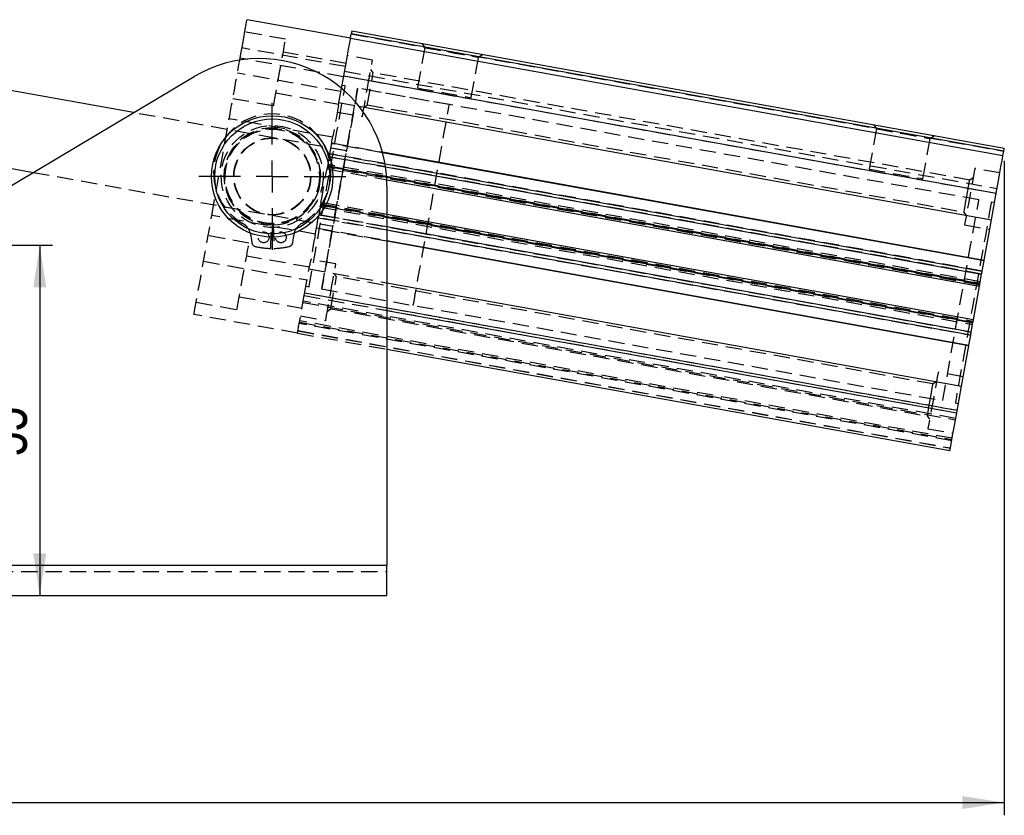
# Model space of a CAD drawing. Extents: x 66 to 783, y 44 to 563.
# Tile 10 of 12: x 288 to 443, y 411 to 536. Entities that reach past the tile are written whole.
import ezdxf

# ---------------------------------------------------------------- set-up
doc = ezdxf.new("R2010")
doc.units = 0
doc.header["$LTSCALE"] = 2
doc.linetypes.add('HIDDEN', pattern=[1.905, 1.27, -0.635])
doc.layers.get('0').update_dxf_attribs({"linetype": 'CONTINUOUS'})
doc.layers.add('FORMATO', color=179, linetype='CONTINUOUS')
doc.styles.add('SLDTEXTSTYLE0', font='TXT', dxfattribs={"width": 0.75})
doc.dimstyles.new('SLDDIMSTYLE0', dxfattribs={"dimtxt": 7, "dimasz": 6.604, "dimexe": 0, "dimexo": 0.0625, "dimgap": 1.75, "dimtad": 1, "dimdec": 0, "dimrnd": 1e-09, "dimzin": 12, "dimtxsty": 'SLDTEXTSTYLE0', "dimsah": 1, "dimcen": 0.09, "dimazin": 3, "dimtfac": 1, "dimtofl": 0, "dimtmove": 0, "dimatfit": 3, "dimtolj": 1, "dimtzin": 12})
doc.dimstyles.new('SLDDIMSTYLE1', dxfattribs={"dimtxt": 7, "dimasz": 6.604, "dimexe": 0, "dimexo": 0.0625, "dimgap": 1.75, "dimtad": 1, "dimdec": 0, "dimrnd": 1e-09, "dimzin": 12, "dimtxsty": 'SLDTEXTSTYLE0', "dimsah": 1, "dimcen": 0.09, "dimazin": 3, "dimtfac": 1, "dimtdec": 0, "dimtofl": 0, "dimtmove": 0, "dimatfit": 3, "dimtolj": 1, "dimtzin": 12})

# ---------------------------------------------------------------- blocks, each defined once
blk = doc.blocks.new('_D_2')
at = {"layer": 'FORMATO'}
for p, q in [((442.97, 513.53), (442.97, 410.86)), ((88.82, 487.53), (88.82, 410.86)), ((88.82, 412.86), (442.97, 412.86))]:
    blk.add_line(p, q, dxfattribs=at)
for points in [[(88.82, 412.86), (95.42, 411.84), (95.42, 413.87)], [(442.97, 412.86), (436.36, 413.87), (436.36, 411.84)]]:
    blk.add_solid(points, dxfattribs=at)
at = {"layer": 'FORMATO', "insert": (265.29, 421.88), "char_height": 7, "attachment_point": 1, "style": 'SLDTEXTSTYLE0'}
blk.add_mtext('354', dxfattribs=at)
blk = doc.blocks.new('_D_3')
at = {"layer": 'FORMATO'}
for p, q in [((254.59, 500.28), (293.64, 500.28)), ((291.64, 500.28), (291.64, 445.35))]:
    blk.add_line(p, q, dxfattribs=at)
for points in [[(291.64, 500.28), (290.62, 493.67), (292.66, 493.67)], [(291.64, 445.35), (292.66, 451.96), (290.62, 451.96)]]:
    blk.add_solid(points, dxfattribs=at)
at = {"layer": 'FORMATO', "insert": (282.62, 467.17), "char_height": 7, "attachment_point": 1, "rotation": 90, "style": 'SLDTEXTSTYLE0'}
blk.add_mtext('55', dxfattribs=at)
blk = doc.blocks.new('SW_CENTERMARKSYMBOL_5')
at = {"layer": 'FORMATO', "color": 0}
for p, q in [((0, 5), (0, 11.525)), ((0, 0), (0, 2.5)), ((-5, 0), (-11.525, 0)), ((0, 0), (-2.5, 0)), ((0, 0), (0, -2.5)), ((0, 0), (2.5, 0)), ((5, 0), (11.525, 0)), ((0, -5), (0, -11.525))]:
    blk.add_line(p, q, dxfattribs=at)

msp = doc.modelspace()

# ---------------------------------------------------------------- linework, layer by layer
at = {"color": 7, "linetype": 'CONTINUOUS'}
for p, q in [((340.395674, 532.755396), (324.156061, 535.675186)), ((340.395674, 532.755396), (340.519533, 533.444348)), ((442.878276, 515.040819), (340.519533, 533.444348)), ((340.608016, 533.936459), (442.966745, 515.53293)), ((340.395674, 532.755396), (442.754403, 514.351868)), ((306.358867, 521.094418), (264.860433, 528.555605)), ((203.55807, 459.842279), (315.88015, 526.767514)), ((338.983074, 524.898688), (339.333922, 526.850085)), ((339.333922, 526.850085), (441.692666, 508.446556)), ((341.718719, 522.100068), (440.940053, 504.260627)), ((262.73695, 516.744981), (290.639453, 511.728267)), ((345.39263, 514.921387), (439.804822, 497.946601)), ((439.782515, 497.822507), (345.429406, 514.786669)), ((442.754403, 514.351868), (442.878276, 515.040819)), ((346.093059, 510.57212), (439.069271, 493.855515)), ((346.117378, 509.586153), (346.117378, 450.102194)), ((440.940053, 504.260627), (441.692666, 508.446556)), ((438.122556, 488.589946), (346.117378, 505.131963)), ((439.804822, 497.946601), (440.940053, 504.260627)), ((346.117378, 501.036733), (437.409312, 484.622954)), ((437.387005, 484.49886), (346.117378, 500.908628)), ((439.498276, 496.241556), (439.782515, 497.822507)), ((346.117378, 494.390495), (436.251775, 478.184835)), ((439.140052, 494.249203), (439.412803, 495.766215)), ((438.122556, 488.589946), (439.069271, 493.855515)), ((437.779025, 486.679247), (438.051775, 488.196258)), ((437.409312, 484.622954), (437.693551, 486.203905)), ((346.117378, 483.973045), (434.437424, 468.093594)), ((436.251775, 478.184835), (437.387005, 484.49886)), ((435.499162, 473.998905), (436.251775, 478.184835)), ((201.117377, 450.102194), (346.117378, 450.102194)), ((346.117378, 445.352192), (346.117378, 450.102194)), ((201.117377, 445.352192), (346.117378, 445.352192))]:
    msp.add_line(p, q, dxfattribs=at)
at = {"color": 7, "linetype": 'HIDDEN'}
for p, q in [((330.208421, 532.60574), (323.810995, 533.755961)), ((340.519533, 533.444348), (442.878276, 515.040819)), ((351.568282, 531.965866), (352.037296, 531.291223)), ((339.599356, 528.326414), (323.359758, 531.246203)), ((339.687839, 528.818521), (329.845652, 530.588089)), ((343.845919, 529.340967), (339.909032, 530.048794)), ((352.037296, 531.291223), (350.90141, 524.973522)), ((360.468105, 529.775406), (361.142755, 530.244428)), ((339.30935, 526.713419), (323.069752, 529.633208)), ((359.332219, 523.457709), (360.468105, 529.775406)), ((338.891536, 524.389538), (322.65193, 527.309327)), ((339.333922, 526.850085), (441.692666, 508.446556)), ((339.467183, 527.591246), (441.825912, 509.18772)), ((343.943745, 527.34211), (343.58047, 527.864638)), ((437.542931, 510.513498), (343.943745, 527.34211)), ((339.560598, 525.285277), (339.068488, 525.373756)), ((328.695439, 524.190671), (338.537619, 522.4211)), ((338.581324, 522.664155), (338.983074, 524.898688)), ((355.898634, 522.347792), (341.529042, 524.931363)), ((438.966677, 507.412621), (341.529042, 524.931363)), ((321.935252, 523.323242), (328.33267, 522.173022)), ((338.496015, 522.189678), (338.581324, 522.664155)), ((338.581324, 522.664155), (341.718719, 522.100068)), ((342.518732, 521.959326), (343.041271, 522.322594)), ((343.041271, 522.322594), (436.640457, 505.493984)), ((339.759469, 515.089177), (306.358867, 521.094418)), ((338.316426, 521.190827), (342.253298, 520.482999)), ((337.603197, 517.223936), (321.363591, 520.143726)), ((422.432021, 519.224961), (422.901035, 518.550317)), ((422.901035, 518.550317), (421.765149, 512.232617)), ((431.331843, 517.034504), (432.006493, 517.503523)), ((337.139532, 514.645084), (337.389946, 516.037811)), ((337.389946, 516.037811), (337.527544, 516.803141)), ((345.429406, 514.786669), (337.423787, 516.226035)), ((337.446094, 516.350129), (345.39263, 514.921387)), ((337.527544, 516.803141), (337.649674, 517.482375)), ((430.195958, 510.716804), (431.331843, 517.034504)), ((439.498276, 496.241556), (337.139532, 514.645084)), ((337.139532, 514.645084), (345.8087, 513.086417)), ((339.759469, 515.089177), (337.791026, 515.443091)), ((337.054074, 514.169742), (336.781323, 512.652731)), ((439.19757, 494.569074), (336.838827, 512.972602)), ((439.412803, 495.766215), (337.054074, 514.169742)), ((337.054074, 514.169742), (345.891923, 512.580748)), ((290.639453, 511.728267), (337.635979, 503.278554)), ((336.710543, 512.259043), (346.093059, 510.57212)), ((439.104662, 494.052359), (336.745933, 512.455887)), ((439.140052, 494.249203), (336.781323, 512.652731)), ((336.781323, 512.652731), (346.068546, 510.982941)), ((336.803437, 512.775757), (439.16218, 494.37223)), ((442.267776, 511.645266), (438.330889, 512.353093)), ((438.065455, 510.876766), (437.542931, 510.513498)), ((335.728422, 506.79663), (438.087166, 488.393102)), ((346.117378, 505.131963), (335.763827, 506.993473)), ((441.427231, 506.970228), (440.93512, 507.058706)), ((335.693032, 506.599787), (335.420281, 505.082775)), ((335.635528, 506.279915), (437.994257, 487.876387)), ((438.029647, 488.073231), (335.670919, 506.476759)), ((335.693032, 506.599787), (438.051775, 488.196258)), ((346.117378, 504.725548), (335.693032, 506.599787)), ((436.640457, 505.493984), (437.003717, 504.971455)), ((334.871158, 502.028581), (318.631552, 504.948372)), ((335.084424, 503.214706), (335.334823, 504.607433)), ((335.334823, 504.607433), (437.693551, 486.203905)), ((346.117378, 502.66879), (335.334823, 504.607433)), ((335.420281, 505.082775), (437.779025, 486.679247)), ((346.117378, 503.159498), (335.420281, 505.082775)), ((335.667551, 503.632469), (337.635979, 503.278554)), ((327.867374, 499.78892), (327.949234, 503.488014)), ((328.285516, 503.488014), (328.367375, 499.78892)), ((334.824696, 501.770142), (334.946811, 502.449376)), ((334.946811, 502.449376), (335.084424, 503.214706)), ((346.117378, 500.908628), (335.028261, 502.902388)), ((335.050583, 503.026482), (346.117378, 501.036733)), ((436.738283, 503.495127), (440.675155, 502.787298)), ((324.457318, 500.618635), (318.059892, 501.768855)), ((324.755281, 501.811746), (324.897297, 500.733043)), ((331.337452, 500.733043), (331.479475, 501.811746)), ((317.34322, 497.78277), (333.582819, 494.86298)), ((333.936736, 496.831417), (324.094557, 498.600987)), ((338.094816, 497.353862), (334.157929, 498.06169)), ((333.140433, 492.402433), (333.893046, 496.588363)), ((333.893046, 496.588363), (333.978355, 497.062839)), ((333.893046, 496.588363), (346.117378, 494.390495)), ((338.192642, 495.355005), (337.829382, 495.877534)), ((431.791827, 478.526395), (338.192642, 495.355005)), ((333.213911, 492.811147), (435.572654, 474.40762)), ((333.405868, 493.878761), (333.897978, 493.790283)), ((335.866422, 493.436369), (350.235999, 490.852797)), ((335.866422, 493.436369), (433.304057, 475.917625)), ((316.184148, 491.336139), (322.581575, 490.185918)), ((322.944336, 492.203566), (332.786516, 490.433996)), ((332.945779, 491.319793), (435.304508, 472.916265)), ((435.339898, 473.113109), (332.98117, 491.516637)), ((333.140433, 492.402433), (435.499162, 473.998905)), ((333.140433, 492.402433), (346.117378, 490.069251)), ((435.563818, 474.358528), (333.205089, 492.762055)), ((336.767629, 489.972223), (337.290168, 490.335491)), ((337.290168, 490.335491), (430.889353, 473.50688)), ((332.078696, 486.497122), (315.839082, 489.416912)), ((332.388372, 488.219504), (434.7471, 469.815976)), ((434.78249, 470.01282), (332.423762, 488.416348)), ((332.565323, 489.203723), (336.502195, 488.495895)), ((332.144276, 486.861864), (434.503004, 468.458337)), ((332.149476, 486.89081), (434.508205, 468.48728)), ((434.71171, 469.619133), (332.352981, 488.022661)), ((332.078696, 486.497122), (346.117378, 483.973045)), ((432.314351, 478.889663), (431.791827, 478.526395)), ((436.516673, 479.658162), (432.579801, 480.365991)), ((435.272485, 475.563711), (435.764596, 475.475234)), ((430.889353, 473.50688), (431.252614, 472.98435)), ((430.98718, 471.508023), (434.924051, 470.800196)), ((201.117377, 450.102194), (346.117378, 450.102194)), ((201.117377, 449.102192), (346.117378, 449.102192))]:
    msp.add_line(p, q, dxfattribs=at)
at = {"color": 8, "linetype": 'CONTINUOUS'}
for p, q in [((345.8087, 513.086417), (439.498276, 496.241556)), ((345.891923, 512.580748), (439.412803, 495.766215)), ((346.068546, 510.982941), (439.140052, 494.249203)), ((438.051775, 488.196258), (346.117378, 504.725548)), ((437.779025, 486.679247), (346.117378, 503.159498)), ((437.693551, 486.203905), (346.117378, 502.66879)), ((346.117378, 490.069251), (435.499162, 473.998905))]:
    msp.add_line(p, q, dxfattribs=at)
at = {"color": 7, "linetype": 'CONTINUOUS', "flags": 128}
for points in [[(323.017843, 529.344517), (323.191397, 530.309806), (323.429883, 531.636245), (323.644974, 532.832554), (323.829368, 533.858149), (323.976815, 534.678223), (324.082308, 535.264949), (324.142263, 535.598419), (324.156061, 535.675186)], [(340.608016, 533.936459), (340.606317, 533.927), (340.601281, 533.898997), (340.5931, 533.853522), (340.582103, 533.792323), (340.568692, 533.71775), (340.553403, 533.632669), (340.536803, 533.540356), (340.519533, 533.444348)], [(339.333922, 526.850085), (339.541063, 528.002153), (339.740232, 529.10995), (339.923799, 530.130899), (340.084687, 531.02577), (340.216741, 531.76017), (340.31485, 532.30588), (340.375275, 532.641928), (340.395674, 532.755396)], [(442.878276, 515.040819), (442.895532, 515.136826), (442.912132, 515.229142), (442.927435, 515.314222), (442.940831, 515.388793), (442.951843, 515.449994), (442.960009, 515.495471), (442.965046, 515.523474), (442.966745, 515.53293)], [(441.692666, 508.446556), (441.899792, 509.598625), (442.098975, 510.70642), (442.282528, 511.727371), (442.443431, 512.622242), (442.57547, 513.356644), (442.673579, 513.902352), (442.734003, 514.238398), (442.754403, 514.351868)], [(439.782515, 497.822507), (439.785302, 497.838039), (439.788103, 497.853564), (439.79089, 497.869085), (439.793676, 497.884599), (439.796463, 497.900108), (439.799249, 497.915612), (439.802036, 497.931109), (439.804822, 497.946601)], [(439.412803, 495.766215), (439.427212, 495.846377), (439.441249, 495.924398), (439.454511, 495.998193), (439.46667, 496.065792), (439.477384, 496.125388), (439.48637, 496.175389), (439.493403, 496.214459), (439.498276, 496.241556)], [(439.069271, 493.855515), (439.070627, 493.86308), (439.074666, 493.885483), (439.081207, 493.921864), (439.089999, 493.970824), (439.100728, 494.030482), (439.112962, 494.098545), (439.126253, 494.172398), (439.140052, 494.249203)], [(438.051775, 488.196258), (438.065574, 488.273063), (438.078851, 488.346916), (438.0911, 488.414979), (438.101828, 488.474637), (438.11062, 488.523598), (438.117162, 488.559978), (438.1212, 488.582381), (438.122556, 488.589946)], [(437.693551, 486.203905), (437.698424, 486.231002), (437.705457, 486.270072), (437.714443, 486.320074), (437.725157, 486.379669), (437.737316, 486.447268), (437.750578, 486.521063), (437.7646, 486.599084), (437.779025, 486.679247)], [(437.387005, 484.49886), (437.389791, 484.514352), (437.392563, 484.52985), (437.395364, 484.545353), (437.398151, 484.560862), (437.400937, 484.576376), (437.403724, 484.591897), (437.40651, 484.607422), (437.409312, 484.622954)], [(434.437424, 468.093594), (434.457824, 468.207062), (434.518248, 468.543109), (434.616357, 469.088818), (434.748397, 469.82322), (434.909299, 470.71809), (435.092852, 471.73904), (435.292036, 472.846837), (435.499162, 473.998905)]]:
    msp.add_lwpolyline(points, dxfattribs=at)
at = {"color": 7, "linetype": 'HIDDEN', "flags": 128}
for points in [[(328.33267, 522.173022), (328.356184, 522.303807), (328.425549, 522.689604), (328.537286, 523.311066), (328.685791, 524.137034), (328.863621, 525.126087), (329.061851, 526.228632), (329.270549, 527.38938), (329.47924, 528.550128), (329.67747, 529.652673), (329.855301, 530.641726), (330.003806, 531.467694), (330.115542, 532.089158), (330.184907, 532.474953), (330.208421, 532.60574), (330.208421, 532.60574)], [(352.037296, 531.291223), (352.111966, 531.277797), (352.438495, 531.21909), (353.004679, 531.117293), (353.77495, 530.978802), (354.700908, 530.812318), (355.72438, 530.628304), (356.781036, 530.438325), (357.804492, 530.254311), (358.730465, 530.087828), (359.500736, 529.949336), (360.066921, 529.847539), (360.39345, 529.788832), (360.468105, 529.775406)], [(321.363591, 520.143726), (321.447365, 520.609642), (321.575009, 521.319595), (321.7422, 522.249495), (321.943261, 523.367786), (322.171375, 524.636521), (322.418794, 526.012651), (322.677128, 527.44948), (322.937608, 528.898253), (323.017843, 529.344517)], [(343.049601, 524.911984), (343.240172, 525.971907), (343.419671, 526.970233), (343.577653, 527.848943), (343.704954, 528.556964), (343.794167, 529.053154), (343.840108, 529.308676), (343.845919, 529.340967)], [(343.041271, 522.322594), (343.042806, 522.331166), (343.079269, 522.533984), (343.16051, 522.985863), (343.277738, 523.637838), (343.418226, 524.419258), (343.566776, 525.245446), (343.707264, 526.026863), (343.824491, 526.678841), (343.905732, 527.130722), (343.94221, 527.333538), (343.943745, 527.34211)], [(333.897978, 493.790283), (333.911062, 493.86305), (333.968967, 494.185105), (334.072188, 494.759251), (334.219054, 495.57606), (334.407121, 496.622119), (334.633336, 497.880254), (334.893957, 499.329805), (335.184709, 500.946971), (335.500837, 502.705197), (335.837126, 504.575614), (336.188063, 506.52751), (336.547882, 508.528835), (336.910695, 510.546726), (337.270513, 512.548051), (337.621466, 514.499946), (337.957755, 516.370363), (338.273868, 518.12859), (338.56462, 519.745755), (338.825241, 521.195306), (339.051456, 522.453441), (339.239523, 523.499501), (339.386389, 524.31631), (339.489609, 524.890455), (339.547515, 525.21251), (339.560598, 525.285277)], [(335.866422, 493.436369), (335.879505, 493.509136), (335.937396, 493.831191), (336.040631, 494.405337), (336.187482, 495.222146), (336.375565, 496.268206), (336.601764, 497.52634), (336.862386, 498.975891), (337.153152, 500.593057), (337.469265, 502.351283), (337.805555, 504.2217), (338.156492, 506.173596), (338.516325, 508.174921), (338.879124, 510.192812), (339.238957, 512.194135), (339.589894, 514.146033), (339.926184, 516.016449), (340.242312, 517.774676), (340.533063, 519.391841), (340.793684, 520.841393), (341.019884, 522.099526), (341.207966, 523.145587), (341.354817, 523.962396), (341.458053, 524.536542), (341.515959, 524.858597), (341.529042, 524.931363)], [(341.529042, 524.931363), (341.515959, 524.858597), (341.458053, 524.536542), (341.354817, 523.962396), (341.207966, 523.145587), (341.019884, 522.099526), (340.793684, 520.841393), (340.533063, 519.391841), (340.242312, 517.774676), (339.926184, 516.016449), (339.589894, 514.146033), (339.238957, 512.194135), (338.879124, 510.192812), (338.516325, 508.174921), (338.156492, 506.173596), (337.805555, 504.2217), (337.469265, 502.351283), (337.153152, 500.593057), (336.862386, 498.975891), (336.601764, 497.52634), (336.375565, 496.268206), (336.187482, 495.222146), (336.040631, 494.405337), (335.937396, 493.831191), (335.879505, 493.509136), (335.866422, 493.436369)], [(342.253298, 520.482999), (342.259109, 520.515292), (342.30505, 520.770811), (342.394263, 521.267), (342.521563, 521.975023), (342.679546, 522.853731), (342.85903, 523.852057), (343.049601, 524.911984)], [(350.90141, 524.973522), (350.97608, 524.960096), (351.302594, 524.901389), (351.868794, 524.799592), (352.639064, 524.6611), (353.565023, 524.494621), (354.588479, 524.310606), (355.64515, 524.120624), (356.668607, 523.93661), (357.594565, 523.77013), (358.364851, 523.631639), (358.931035, 523.529841), (359.257564, 523.471133), (359.332219, 523.457709)], [(338.496015, 522.189678), (338.410974, 521.716732), (338.182867, 520.447995), (337.981805, 519.329703), (337.814614, 518.399806), (337.686971, 517.689853), (337.649674, 517.482375)], [(350.235999, 490.852797), (350.249082, 490.925564), (350.306988, 491.247619), (350.410223, 491.821765), (350.557074, 492.638574), (350.745157, 493.684633), (350.971356, 494.942768), (351.231978, 496.392319), (351.522744, 498.009485), (351.838857, 499.767711), (352.175147, 501.638128), (352.526084, 503.590024), (352.885917, 505.591349), (353.248716, 507.60924), (353.608549, 509.610564), (353.959486, 511.56246), (354.295776, 513.432876), (354.611904, 515.191103), (354.902655, 516.808269), (355.163276, 518.25782), (355.389476, 519.515955), (355.577559, 520.562014), (355.72441, 521.378823), (355.827645, 521.952969), (355.885551, 522.275024), (355.898634, 522.347792)], [(318.631552, 504.948372), (318.959773, 506.773911), (319.299341, 508.662543), (319.646538, 510.593626), (319.997572, 512.546048), (320.348606, 514.498473), (320.695803, 516.429554), (321.035371, 518.318186), (321.363591, 520.143726)], [(422.901035, 518.550317), (422.975704, 518.536893), (423.302234, 518.478186), (423.868418, 518.376389), (424.638689, 518.237897), (425.564647, 518.071414), (426.588103, 517.887401), (427.644775, 517.697419), (428.668231, 517.513406), (429.594189, 517.346925), (430.364475, 517.208434), (430.930659, 517.106636), (431.257189, 517.047928), (431.331843, 517.034504)], [(337.139532, 514.645084), (337.13466, 514.617988), (337.127641, 514.578917), (337.118656, 514.528916), (337.107942, 514.469321), (337.095782, 514.401722), (337.08252, 514.327926), (337.068484, 514.249905), (337.054074, 514.169742)], [(335.763827, 506.993473), (335.886151, 507.673835), (336.237178, 509.626259), (336.588219, 511.578682), (336.710543, 512.259043)], [(336.781323, 512.652731), (336.76751, 512.575925), (336.754233, 512.502073), (336.741999, 512.43401), (336.73127, 512.374352), (336.722464, 512.325392), (336.715922, 512.289011), (336.711899, 512.266609), (336.710543, 512.259043)], [(421.765149, 512.232617), (421.839819, 512.219193), (422.166333, 512.160486), (422.732532, 512.058689), (423.502803, 511.920198), (424.428761, 511.753716), (425.452218, 511.569702), (426.508889, 511.37972), (427.532345, 511.195707), (428.458304, 511.029226), (429.228589, 510.890734), (429.794774, 510.788937), (430.121303, 510.73023), (430.195958, 510.716804)], [(438.330889, 512.353093), (438.325092, 512.320802), (438.279152, 512.065283), (438.189939, 511.569093), (438.062638, 510.86107), (437.904656, 509.982361), (437.725157, 508.984036), (437.534586, 507.924111), (437.344015, 506.864185), (437.16453, 505.865859), (437.006548, 504.987151), (436.879248, 504.279128), (436.790034, 503.782939), (436.744094, 503.52742), (436.738283, 503.495127)], [(437.091694, 508.00374), (437.238202, 508.818659), (437.368855, 509.545266), (437.469453, 510.104827), (437.529117, 510.436702), (437.542931, 510.513498)], [(335.763827, 506.993473), (335.762456, 506.985909), (335.758433, 506.963506), (335.751891, 506.927126), (335.743085, 506.878165), (335.732356, 506.818508), (335.720122, 506.750444), (335.706845, 506.676591), (335.693032, 506.599787)], [(433.304057, 475.917625), (433.31714, 475.990393), (433.375046, 476.312448), (433.478266, 476.886594), (433.625132, 477.703403), (433.8132, 478.749462), (434.039414, 480.007597), (434.300036, 481.457148), (434.590787, 483.074314), (434.9069, 484.83254), (435.24319, 486.702957), (435.594142, 488.654853), (435.95396, 490.656177), (436.316774, 492.674069), (436.676592, 494.675393), (437.027529, 496.627289), (437.363833, 498.497706), (437.679947, 500.255932), (437.970698, 501.873098), (438.231319, 503.322649), (438.457534, 504.580784), (438.645602, 505.626843), (438.792467, 506.443652), (438.895688, 507.017798), (438.953594, 507.339853), (438.966677, 507.412621)], [(440.93512, 507.058706), (440.922037, 506.985939), (440.864131, 506.663884), (440.760896, 506.089738), (440.614045, 505.272929), (440.425962, 504.22687), (440.199763, 502.968735), (439.939142, 501.519184), (439.64839, 499.902018), (439.332262, 498.143792), (438.995973, 496.273375), (438.645035, 494.321479), (438.285202, 492.320155), (437.922404, 490.302263), (437.56257, 488.300939), (437.211633, 486.349043), (436.875344, 484.478626), (436.55923, 482.720399), (436.268464, 481.103234), (436.007843, 479.653683), (435.781643, 478.395549), (435.593561, 477.349489), (435.44671, 476.53268), (435.343474, 475.958534), (435.285569, 475.636479), (435.272485, 475.563711)], [(436.640457, 505.493984), (436.654255, 505.570781), (436.713934, 505.902656), (436.814532, 506.462216), (436.94517, 507.188824), (437.091694, 508.00374)], [(315.839082, 489.416912), (315.86238, 489.546495), (315.931507, 489.930977), (316.044189, 490.557705), (316.196718, 491.406047), (316.38407, 492.448083), (316.600085, 493.649512), (316.837639, 494.97079), (317.088925, 496.368427), (317.345672, 497.79642), (317.599424, 499.207765), (317.841828, 500.556009), (318.064913, 501.796773), (318.261333, 502.889218), (318.424613, 503.797387), (318.549387, 504.491385), (318.631552, 504.948372)], [(335.420281, 505.082775), (335.405872, 505.002612), (335.39185, 504.924591), (335.378573, 504.850795), (335.366428, 504.783197), (335.355714, 504.723602), (335.346714, 504.6736), (335.339696, 504.63453), (335.334823, 504.607433)], [(322.581575, 490.185918), (322.605089, 490.316703), (322.674446, 490.7025), (322.786182, 491.323963), (322.934687, 492.14993), (323.112518, 493.138983), (323.310748, 494.241528), (323.519446, 495.402277), (323.728137, 496.563026), (323.926367, 497.66557), (324.104198, 498.654623), (324.252703, 499.48059), (324.364439, 500.102053), (324.433804, 500.48785), (324.457318, 500.618635), (324.457318, 500.618635)], [(334.824696, 501.770142), (334.788993, 501.571595), (334.664226, 500.877595), (334.500939, 499.969427), (334.304527, 498.876982), (334.081441, 497.636218), (333.978355, 497.062839)], [(337.298498, 492.924879), (337.489069, 493.984804), (337.668568, 494.98313), (337.82655, 495.861838), (337.953851, 496.569861), (338.043064, 497.06605), (338.089004, 497.32157), (338.094816, 497.353862)], [(337.290168, 490.335491), (337.291703, 490.344063), (337.328166, 490.546879), (337.409407, 490.998759), (337.526635, 491.650735), (337.667123, 492.432155), (337.815672, 493.25834), (337.956175, 494.03976), (338.073388, 494.691736), (338.154629, 495.143617), (338.191107, 495.346433), (338.192642, 495.355005)], [(336.502195, 488.495895), (336.508006, 488.528187), (336.553946, 488.783707), (336.64316, 489.279897), (336.77046, 489.987919), (336.928442, 490.866627), (337.107942, 491.864953), (337.298498, 492.924879)], [(332.078696, 486.497122), (332.099095, 486.610591), (332.159505, 486.946637), (332.257629, 487.492346), (332.389668, 488.226748), (332.550556, 489.121618), (332.734123, 490.142568), (332.933292, 491.250364), (333.140433, 492.402433)], [(432.579801, 480.365991), (432.573989, 480.333698), (432.528049, 480.078178), (432.438836, 479.581988), (432.311535, 478.873966), (432.153553, 477.995258), (431.974054, 476.996932), (431.783483, 475.937006), (431.592912, 474.877081), (431.413427, 473.878755), (431.255445, 473.000047), (431.128145, 472.292024), (431.038931, 471.795835), (430.992991, 471.540316), (430.98718, 471.508023)], [(431.34059, 476.016638), (431.487114, 476.831554), (431.617752, 477.558162), (431.71835, 478.117722), (431.778029, 478.449597), (431.791827, 478.526395)], [(430.889353, 473.50688), (430.903152, 473.583679), (430.962831, 473.915552), (431.063429, 474.475113), (431.194067, 475.201721), (431.34059, 476.016638)]]:
    msp.add_lwpolyline(points, dxfattribs=at)
at = {"color": 7, "linetype": 'CONTINUOUS'}
for radius in [9.525, 9.025]:
    msp.add_circle((328.117377, 511.086154), radius, dxfattribs=at)
at = {"color": 7, "linetype": 'HIDDEN'}
for centre, radius in [((328.117377, 511.086154), 8), ((328.117377, 511.086154), 7.5), ((328.117377, 511.086154), 7.4), ((328.117377, 511.086154), 6.05), ((328.117377, 511.086154), 6), ((326.767377, 501.53105), 0.85), ((329.467377, 501.53105), 0.85)]:
    msp.add_circle(centre, radius, dxfattribs=at)
at = {"color": 7, "linetype": 'CONTINUOUS'}
msp.add_arc((326.117377, 509.586153), 20, 0, 120.78789413, dxfattribs=at)
at = {"color": 7, "linetype": 'HIDDEN'}
for centre, radius, start, end in [((328.117377, 511.677667), 9.208487, 300.19653412, 239.80346588), ((328.117377, 511.086154), 7.6, 271.26770917, 268.73229083), ((322.178671, 501.472529), 2.598844, 7.5, 59.80346588), ((334.056083, 501.472529), 2.598844, 120.19653412, 172.5), ((325.64088, 500.830938), 0.75, 187.5, 256.42375773), ((330.593874, 500.830938), 0.75, 283.57624227, 352.5), ((328.117377, 511.086154), 11.3, 256.42375773, 268.73229083), ((328.117377, 511.086154), 11.3, 271.26770917, 283.57624227)]:
    msp.add_arc(centre, radius, start, end, dxfattribs=at)

# ---------------------------------------------------------------- block references
at = {"layer": 'FORMATO'}
msp.add_blockref('SW_CENTERMARKSYMBOL_5', (328.117377, 511.086154), dxfattribs=at)

# ---------------------------------------------------------------- dimensions: what is measured, and where the dimension line sits
dim = msp.add_linear_dim(base=(442.966751, 412.858924), p1=(88.819102, 489.531397), p2=(442.966751, 515.53293), dimstyle='SLDDIMSTYLE0', dxfattribs=at)
dim.commit()
dim.dimension.update_dxf_attribs({"geometry": '_D_2', "text_midpoint": (273.046515, 412.858924), "dimtype": 160})
dim = msp.add_linear_dim(base=(291.6408, 445.352193), p1=(252.586127, 500.277357), p2=(346.117377, 445.352193), angle=90, dimstyle='SLDDIMSTYLE1', dxfattribs=at)
dim.commit()
dim.dimension.update_dxf_attribs({"geometry": '_D_3', "text_midpoint": (291.6408, 472.337823), "dimtype": 160})

doc.saveas('drawing.dxf')
